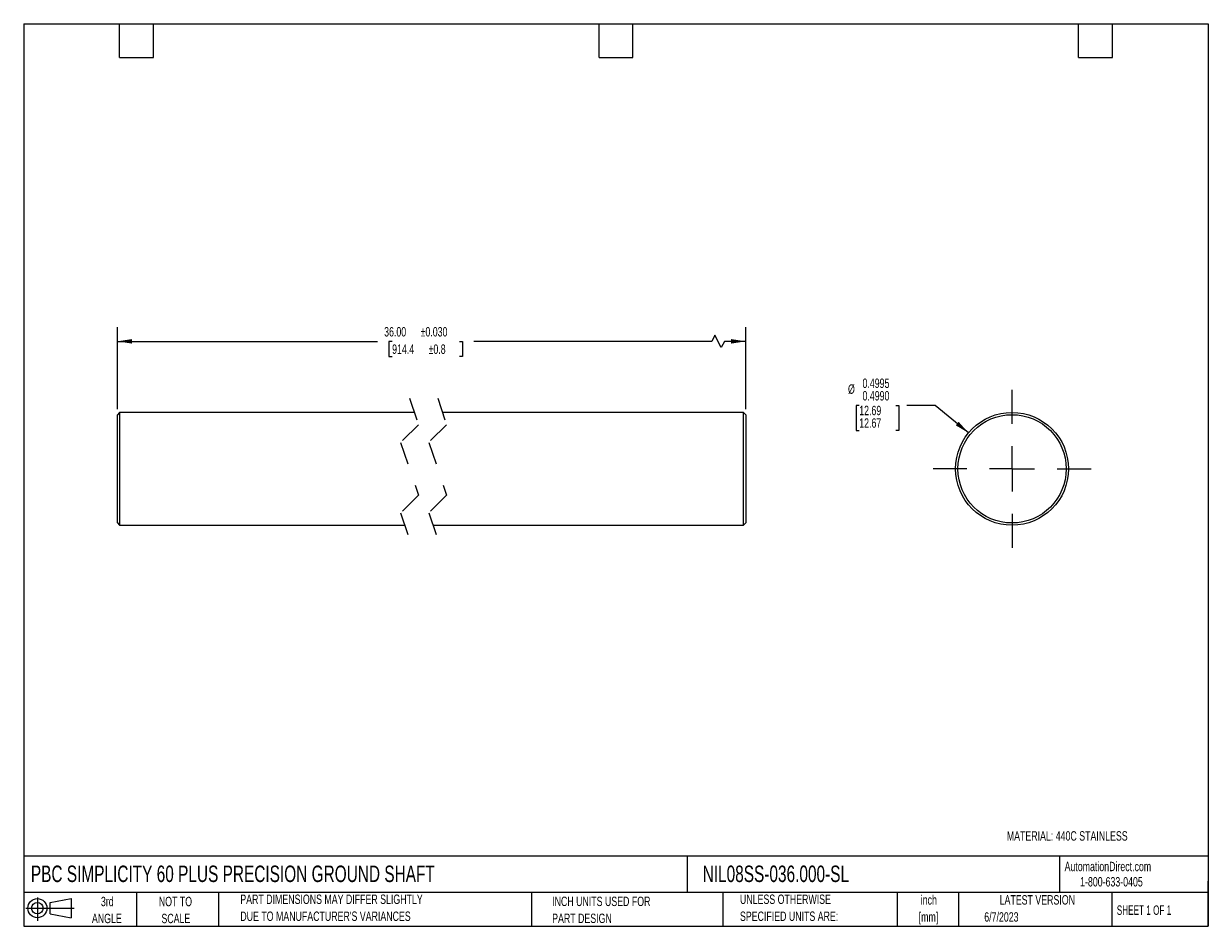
# Model space of a CAD drawing. Header units: inches. Extents: x 0.12 to 5.38, y 0.12 to 4.12.
import ezdxf

# ---------------------------------------------------------------- set-up
doc = ezdxf.new("R2010")
doc.units = ezdxf.units.IN
doc.header["$LTSCALE"] = 0.5
doc.header["$MEASUREMENT"] = 0
doc.linetypes.add('CENTERX2', pattern=[0.8, 0.5, -0.1, 0.1, -0.1])
doc.linetypes.add('HIDDEN', pattern=[0.075, 0.05, -0.025])
doc.layers.add('CENTER', color=40, linetype='CENTERX2')
doc.layers.add('SLD-DEFPOINTS', color=7, linetype='Continuous')
doc.layers.add('DIMENSIONS', color=140, linetype='Continuous', lineweight=25)
doc.layers.add('TEXT', color=140, linetype='Continuous', lineweight=25)
doc.styles.add('SLDTEXTSTYLE0', font='TXT', dxfattribs={"width": 0.7})
doc.styles.add('SLDTEXTSTYLE1', font='TXT', dxfattribs={"width": 0.65})
doc.dimstyles.new('SLDDIMSTYLE0', dxfattribs={"dimtxt": 0.04248, "dimasz": 0.065, "dimexe": 0, "dimexo": 0.0625, "dimgap": 0.01062, "dimtad": 0, "dimtih": 1, "dimtoh": 1, "dimrnd": 1e-09, "dimzin": 4, "dimdsep": 46, "dimtxsty": 'SLDTEXTSTYLE0', "dimsah": 1, "dimcen": 0.09, "dimadec": 0, "dimazin": 1, "dimtol": 1, "dimtp": 0.03, "dimtm": 0.03, "dimtfac": 1, "dimtdec": 3, "dimtofl": 0, "dimtmove": 0, "dimatfit": 3, "dimfxl": 0, "dimfrac": 2, "dimtolj": 1, "dimarcsym": 0})
doc.dimstyles.new('SLDDIMSTYLE1', dxfattribs={"dimtxt": 0.04248, "dimasz": 0.065, "dimexe": 0, "dimexo": 0.0625, "dimgap": 0.01062, "dimtad": 0, "dimtih": 1, "dimtoh": 1, "dimdec": 3, "dimrnd": 1e-09, "dimzin": 0, "dimdsep": 46, "dimtxsty": 'SLDTEXTSTYLE0', "dimsah": 1, "dimcen": 0, "dimadec": 0, "dimazin": 0, "dimlim": 1, "dimtp": -0.0005, "dimtm": 0.001, "dimtfac": 1, "dimtdec": 4, "dimtofl": 0, "dimtmove": 0, "dimatfit": 3, "dimfxl": 0, "dimfrac": 2, "dimtolj": 1, "dimtzin": 12, "dimarcsym": 0})

# ---------------------------------------------------------------- blocks, each defined once
blk = doc.blocks.new('Block11')
at = {"color": 7, "linetype": 'Continuous', "lineweight": 18}
for p, q in [((0, 0.0567), (0.2141, 0.0567)), ((0.051, 0.1045), (0.051, 0)), ((0.1079, 0.082), (0.2003, 0.0991)), ((0.1079, 0.0314), (0.1079, 0.082)), ((0.2003, 0.0991), (0.2003, 0.0144)), ((0.1079, 0.0314), (0.2003, 0.0144))]:
    blk.add_line(p, q, dxfattribs=at)
for radius in [0.0423, 0.0253]:
    blk.add_circle((0.051, 0.0567), radius, dxfattribs=at)
blk = doc.blocks.new('Block12')
at = {"layer": 'SLD-DEFPOINTS'}
blk.add_blockref('Block11', (0, 0), dxfattribs=at)
blk = doc.blocks.new('SW_NOTE_0')
at = {"layer": 'TEXT', "color": 0, "char_height": 0.04167, "attachment_point": 2, "style": 'SLDTEXTSTYLE0'}
for s, insert in [('inch', (0.0625, 0.0537)), ('[mm]', (0.0611, -0.0215))]:
    blk.add_mtext(s, dxfattribs=dict(at, insert=insert))
blk = doc.blocks.new('SW_NOTE_0_1')
at = {"layer": 'TEXT', "color": 0, "char_height": 0.041667, "attachment_point": 1, "style": 'SLDTEXTSTYLE0'}
for s, insert in [('UNLESS OTHERWISE', (0, 0.0537)), ('SPECIFIED UNITS ARE:', (0, -0.0215))]:
    blk.add_mtext(s, dxfattribs=dict(at, insert=insert))
blk = doc.blocks.new('SW_NOTE_0_2')
at = {"layer": 'TEXT', "color": 0, "char_height": 0.041667, "attachment_point": 1, "style": 'SLDTEXTSTYLE0'}
for s, insert in [('PART DIMENSIONS MAY DIFFER SLIGHTLY', (0, 0.0537)), ("DUE TO MANUFACTURER'S VARIANCES", (0, -0.0215))]:
    blk.add_mtext(s, dxfattribs=dict(at, insert=insert))
blk = doc.blocks.new('SW_NOTE_0_3')
at = {"layer": 'TEXT', "color": 0, "char_height": 0.04167, "attachment_point": 2, "style": 'SLDTEXTSTYLE0'}
for s, insert in [('NOT TO', (0.1035, 0.0537)), ('SCALE', (0.1054, -0.0215))]:
    blk.add_mtext(s, dxfattribs=dict(at, insert=insert))
blk = doc.blocks.new('SW_NOTE_0_4')
at = {"layer": 'TEXT', "color": 0, "char_height": 0.04167, "attachment_point": 2, "style": 'SLDTEXTSTYLE0'}
for s, insert in [('3rd', (0.0456, 0.0537)), ('ANGLE', (0.0437, -0.0215))]:
    blk.add_mtext(s, dxfattribs=dict(at, insert=insert))
blk = doc.blocks.new('SW_NOTE_0_5')
at = {"layer": 'TEXT', "color": 0, "char_height": 0.041667, "attachment_point": 1, "style": 'SLDTEXTSTYLE0'}
for s, insert in [('INCH UNITS USED FOR', (0, 0.0537)), ('PART DESIGN', (0, -0.0215))]:
    blk.add_mtext(s, dxfattribs=dict(at, insert=insert))
blk = doc.blocks.new('_D')
at = {"layer": 'DIMENSIONS'}
for p, q in [((0.5402, 2.4173), (0.5402, 2.7798)), ((3.1885, 2.7451), (3.1746, 2.7173)), ((3.2163, 2.6895), (3.1885, 2.7451)), ((3.3251, 2.4173), (3.3251, 2.7798)), ((0.5402, 2.7173), (1.6934, 2.7173)), ((1.7578, 2.7173), (1.7435, 2.7173)), ((1.7435, 2.7173), (1.7435, 2.6498)), ((2.0557, 2.7173), (2.07, 2.7173)), ((2.07, 2.7173), (2.07, 2.6498)), ((3.1746, 2.7173), (2.1201, 2.7173)), ((3.2302, 2.7173), (3.2163, 2.6895)), ((3.3251, 2.7173), (3.2302, 2.7173)), ((1.7435, 2.6498), (1.7578, 2.6498)), ((2.07, 2.6498), (2.0557, 2.6498))]:
    blk.add_line(p, q, dxfattribs=at)
for points in [[(0.5402, 2.7173), (0.6052, 2.7073), (0.6052, 2.7273)], [(3.3251, 2.7173), (3.2601, 2.7273), (3.2601, 2.7073)]]:
    blk.add_solid(points, dxfattribs=at)
at = {"layer": 'DIMENSIONS', "char_height": 0.04167, "attachment_point": 1, "style": 'SLDTEXTSTYLE0'}
for s, insert in [('±0.030', (1.884, 2.7805)), ('36.00', (1.7225, 2.7805)), ('914.4', (1.7578, 2.7035)), ('±0.8', (1.9194, 2.7035))]:
    blk.add_mtext(s, dxfattribs=dict(at, insert=insert))
blk = doc.blocks.new('_D_1')
at = {"layer": 'DIMENSIONS'}
for p, q in [((3.828, 2.4336), (3.8137, 2.4336)), ((3.8137, 2.4336), (3.8137, 2.3225)), ((3.9895, 2.4336), (4.0038, 2.4336)), ((4.0038, 2.4336), (4.0038, 2.3225)), ((4.1643, 2.4336), (4.0393, 2.4336)), ((4.3125, 2.3114), (4.1643, 2.4336)), ((3.8137, 2.3225), (3.828, 2.3225)), ((4.0038, 2.3225), (3.9895, 2.3225))]:
    blk.add_line(p, q, dxfattribs=at)
blk.add_solid([(4.3125, 2.3114), (4.2687, 2.3605), (4.2559, 2.345)], dxfattribs=at)
at = {"layer": 'DIMENSIONS', "char_height": 0.04167, "attachment_point": 1, "style": 'SLDTEXTSTYLE0'}
for s, insert in [('%%c', (3.7782, 2.5266)), ('0.4995', (3.8424, 2.5524)), ('0.4990', (3.8424, 2.4968)), ('12.69', (3.828, 2.4318)), ('12.67', (3.828, 2.3762))]:
    blk.add_mtext(s, dxfattribs=dict(at, insert=insert))
blk = doc.blocks.new('SW_CENTERMARKSYMBOL_0')
at = {"layer": 'CENTER', "color": 0}
for p, q in [((0, 0.2), (0, 0.35)), ((0, 0), (0, 0.1)), ((-0.2, 0), (-0.35, 0)), ((0, 0), (-0.1, 0)), ((0, 0), (0, -0.1)), ((0, 0), (0.1, 0)), ((0.2, 0), (0.35, 0)), ((0, -0.2), (0, -0.35))]:
    blk.add_line(p, q, dxfattribs=at)

msp = doc.modelspace()

# ---------------------------------------------------------------- linework, layer by layer
at = {"color": 7, "linetype": 'HIDDEN', "lineweight": 18}
for p, q in [((1.8348, 2.4648), (1.8741, 2.3479)), ((1.9598, 2.4648), (1.9991, 2.3479)), ((1.8741, 2.3479), (1.7954, 2.2692)), ((1.9991, 2.3479), (1.9204, 2.2692)), ((1.7954, 2.2692), (1.8741, 2.0354)), ((1.9204, 2.2692), (1.9991, 2.0354)), ((1.8741, 2.0354), (1.7954, 1.9567)), ((1.9991, 2.0354), (1.9204, 1.9567)), ((1.7954, 1.9567), (1.8348, 1.8398)), ((1.9204, 1.9567), (1.9598, 1.8398))]:
    msp.add_line(p, q, dxfattribs=at)
for p, q in [((0.5502, 2.4023), (0.5402, 2.3923)), ((0.5402, 1.9123), (0.5402, 2.3923)), ((1.8558, 2.4023), (0.5502, 2.4023)), ((0.5502, 2.4023), (0.5502, 1.9023)), ((3.3151, 2.4023), (1.9808, 2.4023)), ((3.3251, 2.3923), (3.3151, 2.4023)), ((3.3151, 1.9023), (3.3151, 2.4023)), ((3.3251, 2.3923), (3.3251, 1.9123)), ((0.5402, 1.9123), (0.5502, 1.9023)), ((0.5502, 1.9023), (1.8137, 1.9023)), ((1.9387, 1.9023), (3.3151, 1.9023)), ((3.3151, 1.9023), (3.3251, 1.9123))]:
    msp.add_line(p, q)
for radius in [0.25, 0.24]:
    msp.add_circle((4.5053, 2.1523), radius)
at = {"layer": 'TEXT'}
for p, q in [((0.125, 4.125), (5.375, 4.125)), ((0.125, 4.125), (0.125, 0.125)), ((0.55, 3.975), (0.55, 4.125)), ((0.7, 3.975), (0.7, 4.125)), ((2.675, 3.975), (2.675, 4.125)), ((2.825, 3.975), (2.825, 4.125)), ((4.8, 3.975), (4.8, 4.125)), ((4.95, 3.975), (4.95, 4.125)), ((5.375, 4.125), (5.375, 0.125)), ((0.55, 3.975), (0.7, 3.975)), ((2.675, 3.975), (2.825, 3.975)), ((4.8, 3.975), (4.95, 3.975)), ((5.375, 0.4356), (0.125, 0.4356)), ((3.0661, 0.4356), (3.0661, 0.275)), ((4.7161, 0.4356), (4.7161, 0.275)), ((5.375, 0.125), (5.375, 0.325)), ((5.375, 0.275), (0.125, 0.275)), ((0.625, 0.275), (0.625, 0.125)), ((0.9884, 0.275), (0.9884, 0.125)), ((2.3749, 0.275), (2.3749, 0.125)), ((3.224, 0.275), (3.224, 0.125)), ((3.9965, 0.275), (3.9965, 0.125)), ((4.268, 0.275), (4.268, 0.125)), ((4.9478, 0.275), (4.9478, 0.125)), ((0.125, 0.125), (5.375, 0.125))]:
    msp.add_line(p, q, dxfattribs=at)

# ---------------------------------------------------------------- block references
at = {"layer": 'CENTER'}
msp.add_blockref('SW_CENTERMARKSYMBOL_0', (4.5053, 2.1523), dxfattribs=at)
at = {"layer": 'SLD-DEFPOINTS'}
msp.add_blockref('Block12', (0.1346, 0.1487), dxfattribs=at)
at = {"layer": 'TEXT'}
for name, p in [('SW_NOTE_0_2', (1.085, 0.212)), ('SW_NOTE_0_1', (3.2994, 0.212)), ('SW_NOTE_0', (4.0738, 0.2091)), ('SW_NOTE_0_4', (0.4498, 0.2021)), ('SW_NOTE_0_3', (0.694, 0.2021)), ('SW_NOTE_0_5', (2.4671, 0.2027))]:
    msp.add_blockref(name, p, dxfattribs=at)

# ---------------------------------------------------------------- texts
for s, insert, char_height, attachment_point, style in [('MATERIAL: 440C STAINLESS', (4.4821, 0.5464), 0.041667, 1, 'SLDTEXTSTYLE0'), ('PBC SIMPLICITY 60 PLUS PRECISION GROUND SHAFT', (0.1568, 0.3941), 0.072917, 1, 'SLDTEXTSTYLE0'), ('NIL08SS-036.000-SL', (3.134, 0.3941), 0.072917, 1, 'SLDTEXTSTYLE0'), ('AutomationDirect.com', (4.7381, 0.411), 0.041667, 1, 'SLDTEXTSTYLE0'), ('1-800-633-0405', (4.8069, 0.3432), 0.041667, 1, 'SLDTEXTSTYLE0'), ('LATEST VERSION', (4.6172, 0.2631), 0.041667, 2, 'SLDTEXTSTYLE0'), ('SHEET 1 OF 1', (4.9693, 0.2175), 0.041667, 1, 'SLDTEXTSTYLE1'), ('6/7/2023', (4.3821, 0.1873), 0.04167, 1, 'SLDTEXTSTYLE0')]:
    msp.add_mtext(s, dxfattribs=dict(at, insert=insert, char_height=char_height, attachment_point=attachment_point, style=style))

# ---------------------------------------------------------------- dimensions: what is measured, and where the dimension line sits
at = {"layer": 'DIMENSIONS'}
dim = msp.add_linear_dim(base=(0.5402, 2.7173), p1=(3.3251, 2.3923), p2=(0.5402, 2.3923), text='36.00MAX', dimstyle='SLDDIMSTYLE0', dxfattribs=at)
dim.commit()
dim.dimension.update_dxf_attribs({"geometry": '_D', "text_midpoint": (1.9068, 2.7173), "dimtype": 160})
dim = msp.add_diameter_dim_2p(p1=(4.6982, 1.9932), p2=(4.3125, 2.3114), dimstyle='SLDDIMSTYLE1', dxfattribs=at)
dim.commit()
dim.dimension.update_dxf_attribs({"geometry": '_D_1', "text_midpoint": (3.9087, 2.4336), "dimtype": 163})

doc.saveas('drawing.dxf')
